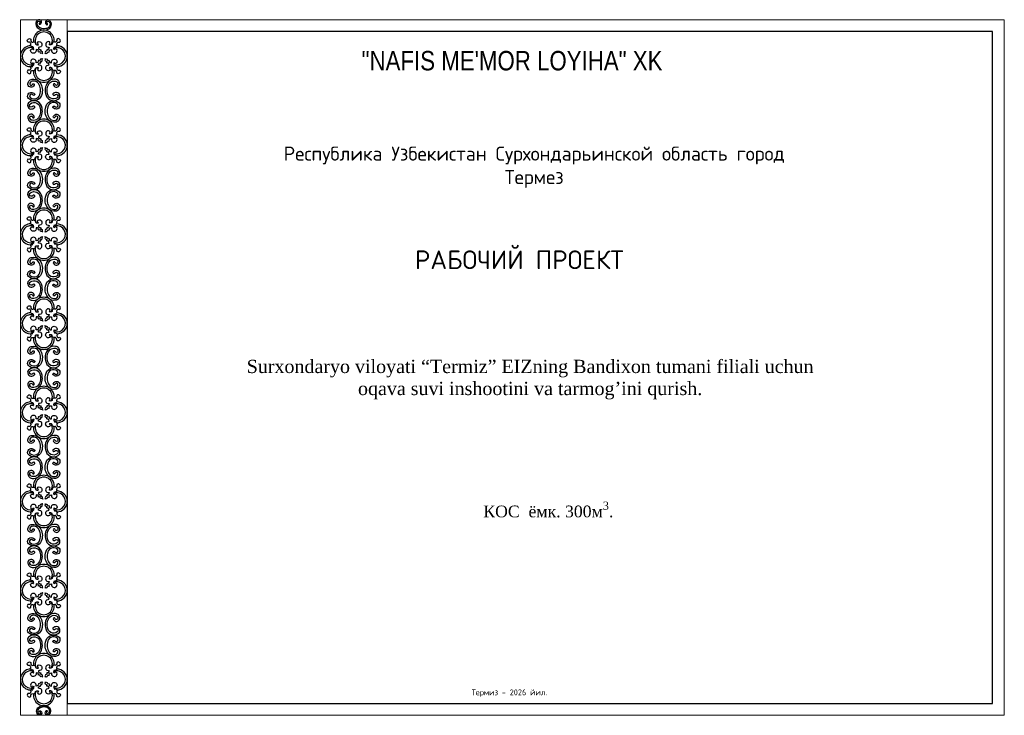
# Model space of a CAD drawing. Extents: x -764262 to 2885205, y 359641 to 616597.
# Tile 90 of 97: x 620627 to 662656, y 586887 to 616597. Entities that reach past the tile are written whole.
import ezdxf

# ---------------------------------------------------------------- set-up
doc = ezdxf.new("R2010")
doc.units = 0
doc.header["$LTSCALE"] = 50
doc.header["$MEASUREMENT"] = 0
doc.layers.get('0').update_dxf_attribs({"linetype": 'CONTINUOUS', "lineweight": 15})
doc.layers.add('.', color=7, linetype='CONTINUOUS', lineweight=15)
doc.layers.add('3', color=2, linetype='CONTINUOUS')
doc.layers.add('7', color=2, linetype='CONTINUOUS')
doc.styles.add('Standard 1', font='isocpeur.ttf', dxfattribs={"height": 300})
doc.styles.add('Times Nev Roman', font='times.ttf', dxfattribs={"width": 0.9})
doc.styles.add('V@ler@Live', font='isocpeui.ttf')

# ---------------------------------------------------------------- blocks, each defined once
blk = doc.blocks.new('fgdhfh')
at = {"layer": '.'}
blk.add_lwpolyline([(-16904, 337796), (-18904, 337796), (-18904, 367496), (-16904, 367496)], close=True, dxfattribs=at)
at = {"layer": '3', "color": 0}
for centre, radius, start, end in [((-17903, 366610), 446, 352.8023, 187.1977), ((-17903, 366610), 367, 331.6514, 208.3486), ((-18457, 365942), 446, 90.3699, 281.8555), ((-18457, 365942), 367, 71.198, 284.4496), ((-17349, 365942), 367, 255.5504, 108.802), ((-17349, 365942), 446, 270.3699, 89.6301), ((-17903, 365274), 446, 172.8023, 7.1977), ((-17903, 365274), 367, 151.6514, 28.3486), ((-17903, 362807), 446, 352.8023, 187.1977), ((-17903, 362807), 367, 331.6514, 208.3486), ((-18457, 362139), 446, 90.3699, 281.8555), ((-18457, 362139), 367, 71.198, 284.4496), ((-17349, 362139), 367, 255.5504, 108.802), ((-17349, 362139), 446, 270.3699, 89.6301), ((-17903, 361471), 446, 172.8023, 7.1977), ((-17903, 361471), 367, 151.6514, 28.3486), ((-17903, 359004), 446, 352.8023, 187.1977), ((-17903, 359004), 367, 331.6514, 208.3486), ((-18457, 358336), 446, 90.3699, 281.8555), ((-18457, 358336), 367, 71.198, 284.4496), ((-17349, 358336), 367, 255.5504, 108.802), ((-17349, 358336), 446, 270.3699, 89.6301), ((-17903, 357668), 446, 172.8023, 7.1977), ((-17903, 357668), 367, 151.6514, 28.3486), ((-17903, 355201), 446, 352.8023, 187.1977), ((-17903, 355201), 367, 331.6514, 208.3486), ((-18457, 354533), 446, 90.3699, 281.8555), ((-18457, 354533), 367, 71.198, 284.4496), ((-17349, 354533), 367, 255.5504, 108.802), ((-17349, 354533), 446, 270.3699, 89.6301), ((-17903, 353865), 446, 172.8023, 7.1977), ((-17903, 353865), 367, 151.6514, 28.3486), ((-17903, 351398), 446, 352.8023, 187.1977), ((-17903, 351398), 367, 331.6514, 208.3486), ((-18457, 350730), 446, 90.3699, 281.8555), ((-18457, 350730), 367, 71.198, 284.4496), ((-17349, 350730), 367, 255.5504, 108.802), ((-17349, 350730), 446, 270.3699, 89.6301), ((-17903, 350062), 446, 172.8023, 7.1977), ((-17903, 350062), 367, 151.6514, 28.3486), ((-17903, 347595), 446, 352.8023, 187.1977), ((-17903, 347595), 367, 331.6514, 208.3486), ((-18457, 346927), 446, 90.3699, 281.8555), ((-18457, 346927), 367, 71.198, 284.4496), ((-17349, 346927), 367, 255.5504, 108.802), ((-17349, 346927), 446, 270.3699, 89.6301), ((-17903, 346259), 367, 151.6514, 28.3486), ((-17903, 346259), 446, 172.8023, 7.1977), ((-17903, 343792), 446, 352.8023, 187.1977), ((-17903, 343792), 367, 331.6514, 208.3486), ((-18457, 343124), 446, 90.3699, 281.8555), ((-18457, 343124), 367, 71.198, 284.4496), ((-17349, 343124), 367, 255.5504, 108.802), ((-17349, 343124), 446, 270.3699, 89.6301), ((-17903, 342456), 367, 151.6514, 28.3486), ((-17903, 342456), 446, 172.8023, 7.1977), ((-17903, 339989), 446, 352.8023, 187.1977), ((-17903, 339989), 367, 331.6514, 208.3486), ((-18457, 339321), 446, 90.3699, 281.8555), ((-18457, 339321), 367, 71.198, 284.4496), ((-17349, 339321), 367, 255.5504, 108.802), ((-17349, 339321), 446, 270.3699, 89.6301), ((-17903, 338653), 367, 151.6514, 28.3486), ((-17903, 338653), 446, 172.8023, 7.1977)]:
    blk.add_arc(centre, radius, start, end, dxfattribs=at)
at = {"layer": '7', "color": 0}
for points in [[(-17797, 367302, 1.171335), (-17751, 367320, -0.212752), (-17779, 367387, -0.727916), (-17673, 367407, -0.623218), (-17816, 367124, -0.262704), (-18140, 367209, -0.237755), (-18183, 367357, -0.443715), (-18087, 367434, -0.745645), (-18079, 367353, 1.73265), (-18058, 367317, 0.811819), (-18075, 367490, 0.438939), (-18241, 367363, 0.230751), (-18180, 367169, 0.259774), (-17807, 367068, 0.60335), (-17625, 367438, 0.724873), (-17836, 367392, 0.249002), (-17790, 367295)], [(-17942, 366040, -0.128235), (-17978, 366065, -0.546756), (-18071, 366133, -0.948488), (-18132, 366181, 0.267644), (-18225, 366223, -0.068938), (-18245, 366123, -0.717322), (-18470, 366184, -0.827575), (-18339, 366217, 0.222536), (-18365, 366348, -0.66545), (-18460, 366455, 0.313466), (-18470, 366502, 0.362338), (-18580, 366538, -0.501434), (-18573, 366667, -0.444163), (-18458, 366664, 0.337462), (-18437, 366568, 0.301427), (-18372, 366546, -0.66545), (-18262, 366454, 0.222536), (-18131, 366432, -0.827575), (-18101, 366563, -0.717322), (-18034, 366340, -0.068938), (-18133, 366318, 0.267644), (-18088, 366226, -0.948488), (-18039, 366166, -0.545107), (-17969, 366076, -0.11455), (-17942, 366040)], [(-17863, 366040, 0.128235), (-17827, 366065, 0.546756), (-17734, 366133, 0.948488), (-17673, 366181, -0.267644), (-17580, 366223, 0.068938), (-17561, 366123, 0.717322), (-17336, 366184, 0.827575), (-17466, 366217, -0.222536), (-17441, 366348, 0.66545), (-17346, 366455, -0.313466), (-17335, 366502, -0.362338), (-17226, 366538, 0.501434), (-17232, 366667, 0.444163), (-17348, 366664, -0.337462), (-17369, 366568, -0.301427), (-17434, 366546, 0.66545), (-17543, 366454, -0.222536), (-17675, 366432, 0.827575), (-17705, 366563, 0.717322), (-17772, 366340, 0.068938), (-17673, 366318, -0.267644), (-17717, 366226, 0.948488), (-17767, 366166, 0.545107), (-17837, 366076, 0.11455), (-17863, 366040)], [(-17942, 365844, 0.128235), (-17978, 365819, 0.546756), (-18071, 365751, 0.948488), (-18132, 365703, -0.267644), (-18225, 365660, 0.068938), (-18245, 365760, 0.717322), (-18470, 365699, 0.827575), (-18339, 365666, -0.222536), (-18365, 365535, 0.66545), (-18460, 365428, -0.313466), (-18470, 365381, -0.362338), (-18580, 365345, 0.501434), (-18573, 365216, 0.444163), (-18458, 365219, -0.337462), (-18437, 365315, -0.301427), (-18372, 365337, 0.66545), (-18262, 365429, -0.222536), (-18131, 365452, 0.827575), (-18101, 365320, 0.717322), (-18034, 365543, 0.068938), (-18133, 365566, -0.267644), (-18088, 365658, 0.948488), (-18039, 365717, 0.545107), (-17969, 365807, 0.11455), (-17942, 365844)], [(-17863, 365844, -0.128235), (-17827, 365819, -0.546756), (-17734, 365751, -0.948488), (-17673, 365703, 0.267644), (-17580, 365660, -0.068938), (-17561, 365760, -0.717322), (-17336, 365699, -0.827575), (-17466, 365666, 0.222536), (-17441, 365535, -0.66545), (-17346, 365428, 0.313466), (-17335, 365381, 0.362338), (-17226, 365345, -0.501434), (-17232, 365216, -0.444163), (-17348, 365219, 0.337462), (-17369, 365315, 0.301427), (-17434, 365337, -0.66545), (-17543, 365429, 0.222536), (-17675, 365452, -0.827575), (-17705, 365320, -0.717322), (-17772, 365543, -0.068938), (-17673, 365566, 0.267644), (-17717, 365658, -0.948488), (-17767, 365717, -0.545107), (-17837, 365807, -0.11455), (-17863, 365844)], [(-18305, 364341, -1.005755), (-18353, 364278, 0.212752), (-18446, 364317, 0.727916), (-18473, 364170, 0.595392), (-18057, 364366, 0.262704), (-18172, 364816, 0.221314), (-18394, 364877, 0.443715), (-18502, 364745, 0.745645), (-18390, 364733, -1.280079), (-18317, 364703, -0.74172), (-18580, 364728, -0.438939), (-18403, 364957, -0.218529), (-18117, 364872, -0.259774), (-17979, 364353, -0.58234), (-18516, 364103, -0.724873), (-18451, 364396, -0.218201), (-18295, 364331)], [(-17501, 364341, 1.005755), (-17453, 364278, -0.212752), (-17360, 364317, -0.727916), (-17332, 364170, -0.595392), (-17749, 364366, -0.262704), (-17634, 364816, -0.221314), (-17411, 364877, -0.443715), (-17303, 364745, -0.745645), (-17416, 364733, 1.280079), (-17489, 364703, 0.74172), (-17226, 364728, 0.438939), (-17403, 364957, 0.218529), (-17689, 364872, 0.259774), (-17827, 364353, 0.58234), (-17290, 364103, 0.724873), (-17355, 364396, 0.218201), (-17511, 364331)], [(-18305, 363740, 1.005755), (-18353, 363803, -0.212752), (-18446, 363763, -0.727916), (-18473, 363911, -0.595392), (-18057, 363714, -0.262704), (-18172, 363264, -0.221314), (-18394, 363204, -0.443715), (-18502, 363336, -0.745645), (-18390, 363347, 1.280079), (-18317, 363377, 0.74172), (-18580, 363352, 0.438939), (-18403, 363123, 0.218529), (-18117, 363208, 0.259774), (-17979, 363727, 0.58234), (-18516, 363977, 0.724873), (-18451, 363684, 0.218201), (-18295, 363749)], [(-17501, 363740, -1.005755), (-17453, 363803, 0.212752), (-17360, 363763, 0.727916), (-17332, 363911, 0.595392), (-17749, 363714, 0.262704), (-17634, 363264, 0.221314), (-17411, 363204, 0.443715), (-17303, 363336, 0.745645), (-17416, 363347, -1.280079), (-17489, 363377, -0.74172), (-17226, 363352, -0.438939), (-17403, 363123, -0.218529), (-17689, 363208, -0.259774), (-17827, 363727, -0.58234), (-17290, 363977, -0.724873), (-17355, 363684, -0.218201), (-17511, 363749)], [(-17942, 362237, -0.128235), (-17978, 362262, -0.546756), (-18071, 362330, -0.948488), (-18132, 362378, 0.267644), (-18225, 362420, -0.068938), (-18245, 362320, -0.717322), (-18470, 362381, -0.827575), (-18339, 362415, 0.222536), (-18365, 362545, -0.66545), (-18460, 362652, 0.313466), (-18470, 362699, 0.362338), (-18580, 362736, -0.501434), (-18573, 362864, -0.444163), (-18458, 362861, 0.337462), (-18437, 362765, 0.301427), (-18372, 362743, -0.66545), (-18262, 362651, 0.222536), (-18131, 362629, -0.827575), (-18101, 362760, -0.717322), (-18034, 362537, -0.068938), (-18133, 362515, 0.267644), (-18088, 362423, -0.948488), (-18039, 362363, -0.545107), (-17969, 362273, -0.11455), (-17942, 362237)], [(-17863, 362237, 0.128235), (-17827, 362262, 0.546756), (-17734, 362330, 0.948488), (-17673, 362378, -0.267644), (-17580, 362420, 0.068938), (-17561, 362320, 0.717322), (-17336, 362381, 0.827575), (-17466, 362415, -0.222536), (-17441, 362545, 0.66545), (-17346, 362652, -0.313466), (-17335, 362699, -0.362338), (-17226, 362736, 0.501434), (-17232, 362864, 0.444163), (-17348, 362861, -0.337462), (-17369, 362765, -0.301427), (-17434, 362743, 0.66545), (-17543, 362651, -0.222536), (-17675, 362629, 0.827575), (-17705, 362760, 0.717322), (-17772, 362537, 0.068938), (-17673, 362515, -0.267644), (-17717, 362423, 0.948488), (-17767, 362363, 0.545107), (-17837, 362273, 0.11455), (-17863, 362237)], [(-17942, 362041, 0.128235), (-17978, 362016, 0.546756), (-18071, 361948, 0.948488), (-18132, 361900, -0.267644), (-18225, 361858, 0.068938), (-18245, 361957, 0.717322), (-18470, 361896, 0.827575), (-18339, 361863, -0.222536), (-18365, 361732, 0.66545), (-18460, 361625, -0.313466), (-18470, 361578, -0.362338), (-18580, 361542, 0.501434), (-18573, 361413, 0.444163), (-18458, 361416, -0.337462), (-18437, 361512, -0.301427), (-18372, 361535, 0.66545), (-18262, 361626, -0.222536), (-18131, 361649, 0.827575), (-18101, 361517, 0.717322), (-18034, 361741, 0.068938), (-18133, 361763, -0.267644), (-18088, 361855, 0.948488), (-18039, 361914, 0.545107), (-17969, 362004, 0.11455), (-17942, 362041)], [(-17863, 362041, -0.128235), (-17827, 362016, -0.546756), (-17734, 361948, -0.948488), (-17673, 361900, 0.267644), (-17580, 361858, -0.068938), (-17561, 361957, -0.717322), (-17336, 361896, -0.827575), (-17466, 361863, 0.222536), (-17441, 361732, -0.66545), (-17346, 361625, 0.313466), (-17335, 361578, 0.362338), (-17226, 361542, -0.501434), (-17232, 361413, -0.444163), (-17348, 361416, 0.337462), (-17369, 361512, 0.301427), (-17434, 361535, -0.66545), (-17543, 361626, 0.222536), (-17675, 361649, -0.827575), (-17705, 361517, -0.717322), (-17772, 361741, -0.068938), (-17673, 361763, 0.267644), (-17717, 361855, -0.948488), (-17767, 361914, -0.545107), (-17837, 362004, -0.11455), (-17863, 362041)], [(-18305, 360538, -1.005755), (-18353, 360475, 0.212752), (-18446, 360514, 0.727916), (-18473, 360367, 0.595392), (-18057, 360563, 0.262704), (-18172, 361013, 0.221314), (-18394, 361074, 0.443715), (-18502, 360942, 0.745645), (-18390, 360930, -1.280079), (-18317, 360901, -0.74172), (-18580, 360926, -0.438939), (-18403, 361154, -0.218529), (-18117, 361069, -0.259774), (-17979, 360550, -0.58234), (-18516, 360301, -0.724873), (-18451, 360593, -0.218201), (-18295, 360528)], [(-17501, 360538, 1.005755), (-17453, 360475, -0.212752), (-17360, 360514, -0.727916), (-17332, 360367, -0.595392), (-17749, 360563, -0.262704), (-17634, 361013, -0.221314), (-17411, 361074, -0.443715), (-17303, 360942, -0.745645), (-17416, 360930, 1.280079), (-17489, 360901, 0.74172), (-17226, 360926, 0.438939), (-17403, 361154, 0.218529), (-17689, 361069, 0.259774), (-17827, 360550, 0.58234), (-17290, 360301, 0.724873), (-17355, 360593, 0.218201), (-17511, 360528)], [(-18305, 359937, 1.005755), (-18353, 360000, -0.212752), (-18446, 359960, -0.727916), (-18473, 360108, -0.595392), (-18057, 359911, -0.262704), (-18172, 359461, -0.221314), (-18394, 359401, -0.443715), (-18502, 359533, -0.745645), (-18390, 359544, 1.280079), (-18317, 359574, 0.74172), (-18580, 359549, 0.438939), (-18403, 359320, 0.218529), (-18117, 359405, 0.259774), (-17979, 359924, 0.58234), (-18516, 360174, 0.724873), (-18451, 359881, 0.218201), (-18295, 359946)], [(-17501, 359937, -1.005755), (-17453, 360000, 0.212752), (-17360, 359960, 0.727916), (-17332, 360108, 0.595392), (-17749, 359911, 0.262704), (-17634, 359461, 0.221314), (-17411, 359401, 0.443715), (-17303, 359533, 0.745645), (-17416, 359544, -1.280079), (-17489, 359574, -0.74172), (-17226, 359549, -0.438939), (-17403, 359320, -0.218529), (-17689, 359405, -0.259774), (-17827, 359924, -0.58234), (-17290, 360174, -0.724873), (-17355, 359881, -0.218201), (-17511, 359946)], [(-17942, 358434, -0.128235), (-17978, 358459, -0.546756), (-18071, 358527, -0.948488), (-18132, 358575, 0.267644), (-18225, 358617, -0.068938), (-18245, 358517, -0.717322), (-18470, 358578, -0.827575), (-18339, 358612, 0.222536), (-18365, 358743, -0.66545), (-18460, 358849, 0.313466), (-18470, 358897, 0.362338), (-18580, 358933, -0.501434), (-18573, 359061, -0.444163), (-18458, 359058, 0.337462), (-18437, 358962, 0.301427), (-18372, 358940, -0.66545), (-18262, 358848, 0.222536), (-18131, 358826, -0.827575), (-18101, 358957, -0.717322), (-18034, 358734, -0.068938), (-18133, 358712, 0.267644), (-18088, 358620, -0.948488), (-18039, 358560, -0.545107), (-17969, 358470, -0.11455), (-17942, 358434)], [(-17863, 358434, 0.128235), (-17827, 358459, 0.546756), (-17734, 358527, 0.948488), (-17673, 358575, -0.267644), (-17580, 358617, 0.068938), (-17561, 358517, 0.717322), (-17336, 358578, 0.827575), (-17466, 358612, -0.222536), (-17441, 358743, 0.66545), (-17346, 358849, -0.313466), (-17335, 358897, -0.362338), (-17226, 358933, 0.501434), (-17232, 359061, 0.444163), (-17348, 359058, -0.337462), (-17369, 358962, -0.301427), (-17434, 358940, 0.66545), (-17543, 358848, -0.222536), (-17675, 358826, 0.827575), (-17705, 358957, 0.717322), (-17772, 358734, 0.068938), (-17673, 358712, -0.267644), (-17717, 358620, 0.948488), (-17767, 358560, 0.545107), (-17837, 358470, 0.11455), (-17863, 358434)], [(-17942, 358238, 0.128235), (-17978, 358213, 0.546756), (-18071, 358145, 0.948488), (-18132, 358097, -0.267644), (-18225, 358055, 0.068938), (-18245, 358154, 0.717322), (-18470, 358093, 0.827575), (-18339, 358060, -0.222536), (-18365, 357929, 0.66545), (-18460, 357822, -0.313466), (-18470, 357775, -0.362338), (-18580, 357739, 0.501434), (-18573, 357610, 0.444163), (-18458, 357614, -0.337462), (-18437, 357709, -0.301427), (-18372, 357732, 0.66545), (-18262, 357823, -0.222536), (-18131, 357846, 0.827575), (-18101, 357714, 0.717322), (-18034, 357938, 0.068938), (-18133, 357960, -0.267644), (-18088, 358052, 0.948488), (-18039, 358111, 0.545107), (-17969, 358201, 0.11455), (-17942, 358238)], [(-17863, 358238, -0.128235), (-17827, 358213, -0.546756), (-17734, 358145, -0.948488), (-17673, 358097, 0.267644), (-17580, 358055, -0.068938), (-17561, 358154, -0.717322), (-17336, 358093, -0.827575), (-17466, 358060, 0.222536), (-17441, 357929, -0.66545), (-17346, 357822, 0.313466), (-17335, 357775, 0.362338), (-17226, 357739, -0.501434), (-17232, 357610, -0.444163), (-17348, 357614, 0.337462), (-17369, 357709, 0.301427), (-17434, 357732, -0.66545), (-17543, 357823, 0.222536), (-17675, 357846, -0.827575), (-17705, 357714, -0.717322), (-17772, 357938, -0.068938), (-17673, 357960, 0.267644), (-17717, 358052, -0.948488), (-17767, 358111, -0.545107), (-17837, 358201, -0.11455), (-17863, 358238)], [(-18305, 356735, -1.005755), (-18353, 356672, 0.212752), (-18446, 356712, 0.727916), (-18473, 356564, 0.595392), (-18057, 356760, 0.262704), (-18172, 357211, 0.221314), (-18394, 357271, 0.443715), (-18502, 357139, 0.745645), (-18390, 357128, -1.280079), (-18317, 357098, -0.74172), (-18580, 357123, -0.438939), (-18403, 357351, -0.218529), (-18117, 357266, -0.259774), (-17979, 356747, -0.58234), (-18516, 356498, -0.724873), (-18451, 356790, -0.218201), (-18295, 356725)], [(-17501, 356735, 1.005755), (-17453, 356672, -0.212752), (-17360, 356712, -0.727916), (-17332, 356564, -0.595392), (-17749, 356760, -0.262704), (-17634, 357211, -0.221314), (-17411, 357271, -0.443715), (-17303, 357139, -0.745645), (-17416, 357128, 1.280079), (-17489, 357098, 0.74172), (-17226, 357123, 0.438939), (-17403, 357351, 0.218529), (-17689, 357266, 0.259774), (-17827, 356747, 0.58234), (-17290, 356498, 0.724873), (-17355, 356790, 0.218201), (-17511, 356725)], [(-18305, 356134, 1.005755), (-18353, 356197, -0.212752), (-18446, 356157, -0.727916), (-18473, 356305, -0.595392), (-18057, 356108, -0.262704), (-18172, 355658, -0.221314), (-18394, 355598, -0.443715), (-18502, 355730, -0.745645), (-18390, 355741, 1.280079), (-18317, 355771, 0.74172), (-18580, 355746, 0.438939), (-18403, 355517, 0.218529), (-18117, 355602, 0.259774), (-17979, 356121, 0.58234), (-18516, 356371, 0.724873), (-18451, 356079, 0.218201), (-18295, 356144)], [(-17501, 356134, -1.005755), (-17453, 356197, 0.212752), (-17360, 356157, 0.727916), (-17332, 356305, 0.595392), (-17749, 356108, 0.262704), (-17634, 355658, 0.221314), (-17411, 355598, 0.443715), (-17303, 355730, 0.745645), (-17416, 355741, -1.280079), (-17489, 355771, -0.74172), (-17226, 355746, -0.438939), (-17403, 355517, -0.218529), (-17689, 355602, -0.259774), (-17827, 356121, -0.58234), (-17290, 356371, -0.724873), (-17355, 356079, -0.218201), (-17511, 356144)], [(-17942, 354631, -0.128235), (-17978, 354656, -0.546756), (-18071, 354724, -0.948488), (-18132, 354772, 0.267644), (-18225, 354814, -0.068938), (-18245, 354714, -0.717322), (-18470, 354775, -0.827575), (-18339, 354809, 0.222536), (-18365, 354940, -0.66545), (-18460, 355046, 0.313466), (-18470, 355094, 0.362338), (-18580, 355130, -0.501434), (-18573, 355259, -0.444163), (-18458, 355255, 0.337462), (-18437, 355160, 0.301427), (-18372, 355137, -0.66545), (-18262, 355045, 0.222536), (-18131, 355023, -0.827575), (-18101, 355154, -0.717322), (-18034, 354931, -0.068938), (-18133, 354909, 0.267644), (-18088, 354817, -0.948488), (-18039, 354757, -0.545107), (-17969, 354667, -0.11455), (-17942, 354631)], [(-17863, 354631, 0.128235), (-17827, 354656, 0.546756), (-17734, 354724, 0.948488), (-17673, 354772, -0.267644), (-17580, 354814, 0.068938), (-17561, 354714, 0.717322), (-17336, 354775, 0.827575), (-17466, 354809, -0.222536), (-17441, 354940, 0.66545), (-17346, 355046, -0.313466), (-17335, 355094, -0.362338), (-17226, 355130, 0.501434), (-17232, 355259, 0.444163), (-17348, 355255, -0.337462), (-17369, 355160, -0.301427), (-17434, 355137, 0.66545), (-17543, 355045, -0.222536), (-17675, 355023, 0.827575), (-17705, 355154, 0.717322), (-17772, 354931, 0.068938), (-17673, 354909, -0.267644), (-17717, 354817, 0.948488), (-17767, 354757, 0.545107), (-17837, 354667, 0.11455), (-17863, 354631)], [(-17942, 354435, 0.128235), (-17978, 354410, 0.546756), (-18071, 354342, 0.948488), (-18132, 354294, -0.267644), (-18225, 354252, 0.068938), (-18245, 354352, 0.717322), (-18470, 354290, 0.827575), (-18339, 354257, -0.222536), (-18365, 354126, 0.66545), (-18460, 354019, -0.313466), (-18470, 353972, -0.362338), (-18580, 353936, 0.501434), (-18573, 353807, 0.444163), (-18458, 353811, -0.337462), (-18437, 353906, -0.301427), (-18372, 353929, 0.66545), (-18262, 354021, -0.222536), (-18131, 354043, 0.827575), (-18101, 353911, 0.717322), (-18034, 354135, 0.068938), (-18133, 354157, -0.267644), (-18088, 354249, 0.948488), (-18039, 354308, 0.545107), (-17969, 354398, 0.11455), (-17942, 354435)], [(-17863, 354435, -0.128235), (-17827, 354410, -0.546756), (-17734, 354342, -0.948488), (-17673, 354294, 0.267644), (-17580, 354252, -0.068938), (-17561, 354352, -0.717322), (-17336, 354290, -0.827575), (-17466, 354257, 0.222536), (-17441, 354126, -0.66545), (-17346, 354019, 0.313466), (-17335, 353972, 0.362338), (-17226, 353936, -0.501434), (-17232, 353807, -0.444163), (-17348, 353811, 0.337462), (-17369, 353906, 0.301427), (-17434, 353929, -0.66545), (-17543, 354021, 0.222536), (-17675, 354043, -0.827575), (-17705, 353911, -0.717322), (-17772, 354135, -0.068938), (-17673, 354157, 0.267644), (-17717, 354249, -0.948488), (-17767, 354308, -0.545107), (-17837, 354398, -0.11455), (-17863, 354435)], [(-18305, 352932, -1.005755), (-18353, 352869, 0.212752), (-18446, 352909, 0.727916), (-18473, 352761, 0.595392), (-18057, 352957, 0.262704), (-18172, 353408, 0.221314), (-18394, 353468, 0.443715), (-18502, 353336, 0.745645), (-18390, 353325, -1.280079), (-18317, 353295, -0.74172), (-18580, 353320, -0.438939), (-18403, 353549, -0.218529), (-18117, 353464, -0.259774), (-17979, 352945, -0.58234), (-18516, 352695, -0.724873), (-18451, 352987, -0.218201), (-18295, 352922)], [(-17501, 352932, 1.005755), (-17453, 352869, -0.212752), (-17360, 352909, -0.727916), (-17332, 352761, -0.595392), (-17749, 352957, -0.262704), (-17634, 353408, -0.221314), (-17411, 353468, -0.443715), (-17303, 353336, -0.745645), (-17416, 353325, 1.280079), (-17489, 353295, 0.74172), (-17226, 353320, 0.438939), (-17403, 353549, 0.218529), (-17689, 353464, 0.259774), (-17827, 352945, 0.58234), (-17290, 352695, 0.724873), (-17355, 352987, 0.218201), (-17511, 352922)], [(-18305, 352331, 1.005755), (-18353, 352394, -0.212752), (-18446, 352354, -0.727916), (-18473, 352502, -0.595392), (-18057, 352306, -0.262704), (-18172, 351855, -0.221314), (-18394, 351795, -0.443715), (-18502, 351927, -0.745645), (-18390, 351938, 1.280079), (-18317, 351968, 0.74172), (-18580, 351943, 0.438939), (-18403, 351714, 0.218529), (-18117, 351799, 0.259774), (-17979, 352318, 0.58234), (-18516, 352568, 0.724873), (-18451, 352276, 0.218201), (-18295, 352341)], [(-17501, 352331, -1.005755), (-17453, 352394, 0.212752), (-17360, 352354, 0.727916), (-17332, 352502, 0.595392), (-17749, 352306, 0.262704), (-17634, 351855, 0.221314), (-17411, 351795, 0.443715), (-17303, 351927, 0.745645), (-17416, 351938, -1.280079), (-17489, 351968, -0.74172), (-17226, 351943, -0.438939), (-17403, 351714, -0.218529), (-17689, 351799, -0.259774), (-17827, 352318, -0.58234), (-17290, 352568, -0.724873), (-17355, 352276, -0.218201), (-17511, 352341)], [(-17942, 350828, -0.128235), (-17978, 350853, -0.546756), (-18071, 350921, -0.948488), (-18132, 350969, 0.267644), (-18225, 351011, -0.068938), (-18245, 350911, -0.717322), (-18470, 350973, -0.827575), (-18339, 351006, 0.222536), (-18365, 351137, -0.66545), (-18460, 351244, 0.313466), (-18470, 351291, 0.362338), (-18580, 351327, -0.501434), (-18573, 351456, -0.444163), (-18458, 351452, 0.337462), (-18437, 351357, 0.301427), (-18372, 351334, -0.66545), (-18262, 351242, 0.222536), (-18131, 351220, -0.827575), (-18101, 351352, -0.717322), (-18034, 351128, -0.068938), (-18133, 351106, 0.267644), (-18088, 351014, -0.948488), (-18039, 350954, -0.545107), (-17969, 350865, -0.11455), (-17942, 350828)], [(-17863, 350828, 0.128235), (-17827, 350853, 0.546756), (-17734, 350921, 0.948488), (-17673, 350969, -0.267644), (-17580, 351011, 0.068938), (-17561, 350911, 0.717322), (-17336, 350973, 0.827575), (-17466, 351006, -0.222536), (-17441, 351137, 0.66545), (-17346, 351244, -0.313466), (-17335, 351291, -0.362338), (-17226, 351327, 0.501434), (-17232, 351456, 0.444163), (-17348, 351452, -0.337462), (-17369, 351357, -0.301427), (-17434, 351334, 0.66545), (-17543, 351242, -0.222536), (-17675, 351220, 0.827575), (-17705, 351352, 0.717322), (-17772, 351128, 0.068938), (-17673, 351106, -0.267644), (-17717, 351014, 0.948488), (-17767, 350954, 0.545107), (-17837, 350865, 0.11455), (-17863, 350828)], [(-17942, 350632, 0.128235), (-17978, 350607, 0.546756), (-18071, 350539, 0.948488), (-18132, 350491, -0.267644), (-18225, 350449, 0.068938), (-18245, 350549, 0.717322), (-18470, 350488, 0.827575), (-18339, 350454, -0.222536), (-18365, 350323, 0.66545), (-18460, 350216, -0.313466), (-18470, 350169, -0.362338), (-18580, 350133, 0.501434), (-18573, 350004, 0.444163), (-18458, 350008, -0.337462), (-18437, 350103, -0.301427), (-18372, 350126, 0.66545), (-18262, 350218, -0.222536), (-18131, 350240, 0.827575), (-18101, 350108, 0.717322), (-18034, 350332, 0.068938), (-18133, 350354, -0.267644), (-18088, 350446, 0.948488), (-18039, 350506, 0.545107), (-17969, 350595, 0.11455), (-17942, 350632)], [(-17863, 350632, -0.128235), (-17827, 350607, -0.546756), (-17734, 350539, -0.948488), (-17673, 350491, 0.267644), (-17580, 350449, -0.068938), (-17561, 350549, -0.717322), (-17336, 350488, -0.827575), (-17466, 350454, 0.222536), (-17441, 350323, -0.66545), (-17346, 350216, 0.313466), (-17335, 350169, 0.362338), (-17226, 350133, -0.501434), (-17232, 350004, -0.444163), (-17348, 350008, 0.337462), (-17369, 350103, 0.301427), (-17434, 350126, -0.66545), (-17543, 350218, 0.222536), (-17675, 350240, -0.827575), (-17705, 350108, -0.717322), (-17772, 350332, -0.068938), (-17673, 350354, 0.267644), (-17717, 350446, -0.948488), (-17767, 350506, -0.545107), (-17837, 350595, -0.11455), (-17863, 350632)], [(-18305, 349129, -1.005755), (-18353, 349066, 0.212752), (-18446, 349106, 0.727916), (-18473, 348958, 0.595392), (-18057, 349154, 0.262704), (-18172, 349605, 0.221314), (-18394, 349665, 0.443715), (-18502, 349533, 0.745645), (-18390, 349522, -1.280079), (-18317, 349492, -0.74172), (-18580, 349517, -0.438939), (-18403, 349746, -0.218529), (-18117, 349661, -0.259774), (-17979, 349142, -0.58234), (-18516, 348892, -0.724873), (-18451, 349184, -0.218201), (-18295, 349119)], [(-17501, 349129, 1.005755), (-17453, 349066, -0.212752), (-17360, 349106, -0.727916), (-17332, 348958, -0.595392), (-17749, 349154, -0.262704), (-17634, 349605, -0.221314), (-17411, 349665, -0.443715), (-17303, 349533, -0.745645), (-17416, 349522, 1.280079), (-17489, 349492, 0.74172), (-17226, 349517, 0.438939), (-17403, 349746, 0.218529), (-17689, 349661, 0.259774), (-17827, 349142, 0.58234), (-17290, 348892, 0.724873), (-17355, 349184, 0.218201), (-17511, 349119)], [(-18305, 348528, 1.005755), (-18353, 348591, -0.212752), (-18446, 348551, -0.727916), (-18473, 348699, -0.595392), (-18057, 348503, -0.262704), (-18172, 348052, -0.221314), (-18394, 347992, -0.443715), (-18502, 348124, -0.745645), (-18390, 348135, 1.280079), (-18317, 348165, 0.74172), (-18580, 348140, 0.438939), (-18403, 347912, 0.218529), (-18117, 347997, 0.259774), (-17979, 348515, 0.58234), (-18516, 348765, 0.724873), (-18451, 348473, 0.218201), (-18295, 348538)], [(-17501, 348528, -1.005755), (-17453, 348591, 0.212752), (-17360, 348551, 0.727916), (-17332, 348699, 0.595392), (-17749, 348503, 0.262704), (-17634, 348052, 0.221314), (-17411, 347992, 0.443715), (-17303, 348124, 0.745645), (-17416, 348135, -1.280079), (-17489, 348165, -0.74172), (-17226, 348140, -0.438939), (-17403, 347912, -0.218529), (-17689, 347997, -0.259774), (-17827, 348515, -0.58234), (-17290, 348765, -0.724873), (-17355, 348473, -0.218201), (-17511, 348538)], [(-17942, 347025, -0.128235), (-17978, 347050, -0.546756), (-18071, 347118, -0.948488), (-18132, 347166, 0.267644), (-18225, 347208, -0.068938), (-18245, 347108, -0.717322), (-18470, 347170, -0.827575), (-18339, 347203, 0.222536), (-18365, 347334, -0.66545), (-18460, 347441, 0.313466), (-18470, 347488, 0.362338), (-18580, 347524, -0.501434), (-18573, 347653, -0.444163), (-18458, 347649, 0.337462), (-18437, 347554, 0.301427), (-18372, 347531, -0.66545), (-18262, 347439, 0.222536), (-18131, 347417, -0.827575), (-18101, 347549, -0.717322), (-18034, 347325, -0.068938), (-18133, 347303, 0.267644), (-18088, 347211, -0.948488), (-18039, 347152, -0.545107), (-17969, 347062, -0.11455), (-17942, 347025)], [(-17863, 347025, 0.128235), (-17827, 347050, 0.546756), (-17734, 347118, 0.948488), (-17673, 347166, -0.267644), (-17580, 347208, 0.068938), (-17561, 347108, 0.717322), (-17336, 347170, 0.827575), (-17466, 347203, -0.222536), (-17441, 347334, 0.66545), (-17346, 347441, -0.313466), (-17335, 347488, -0.362338), (-17226, 347524, 0.501434), (-17232, 347653, 0.444163), (-17348, 347649, -0.337462), (-17369, 347554, -0.301427), (-17434, 347531, 0.66545), (-17543, 347439, -0.222536), (-17675, 347417, 0.827575), (-17705, 347549, 0.717322), (-17772, 347325, 0.068938), (-17673, 347303, -0.267644), (-17717, 347211, 0.948488), (-17767, 347152, 0.545107), (-17837, 347062, 0.11455), (-17863, 347025)], [(-17942, 346829, 0.128235), (-17978, 346804, 0.546756), (-18071, 346736, 0.948488), (-18132, 346688, -0.267644), (-18225, 346646, 0.068938), (-18245, 346746, 0.717322), (-18470, 346685, 0.827575), (-18339, 346651, -0.222536), (-18365, 346520, 0.66545), (-18460, 346414, -0.313466), (-18470, 346366, -0.362338), (-18580, 346330, 0.501434), (-18573, 346201, 0.444163), (-18458, 346205, -0.337462), (-18437, 346301, -0.301427), (-18372, 346323, 0.66545), (-18262, 346415, -0.222536), (-18131, 346437, 0.827575), (-18101, 346306, 0.717322), (-18034, 346529, 0.068938), (-18133, 346551, -0.267644), (-18088, 346643, 0.948488), (-18039, 346703, 0.545107), (-17969, 346793, 0.11455), (-17942, 346829)], [(-17863, 346829, -0.128235), (-17827, 346804, -0.546756), (-17734, 346736, -0.948488), (-17673, 346688, 0.267644), (-17580, 346646, -0.068938), (-17561, 346746, -0.717322), (-17336, 346685, -0.827575), (-17466, 346651, 0.222536), (-17441, 346520, -0.66545), (-17346, 346414, 0.313466), (-17335, 346366, 0.362338), (-17226, 346330, -0.501434), (-17232, 346201, -0.444163), (-17348, 346205, 0.337462), (-17369, 346301, 0.301427), (-17434, 346323, -0.66545), (-17543, 346415, 0.222536), (-17675, 346437, -0.827575), (-17705, 346306, -0.717322), (-17772, 346529, -0.068938), (-17673, 346551, 0.267644), (-17717, 346643, -0.948488), (-17767, 346703, -0.545107), (-17837, 346793, -0.11455), (-17863, 346829)], [(-18305, 345326, -1.005755), (-18353, 345263, 0.212752), (-18446, 345303, 0.727916), (-18473, 345155, 0.595392), (-18057, 345352, 0.262704), (-18172, 345802, 0.221314), (-18394, 345862, 0.443715), (-18502, 345730, 0.745645), (-18390, 345719, -1.280079), (-18317, 345689, -0.74172), (-18580, 345714, -0.438939), (-18403, 345943, -0.218529), (-18117, 345858, -0.259774), (-17979, 345339, -0.58234), (-18516, 345089, -0.724873), (-18451, 345381, -0.218201), (-18295, 345316)], [(-17501, 345326, 1.005755), (-17453, 345263, -0.212752), (-17360, 345303, -0.727916), (-17332, 345155, -0.595392), (-17749, 345352, -0.262704), (-17634, 345802, -0.221314), (-17411, 345862, -0.443715), (-17303, 345730, -0.745645), (-17416, 345719, 1.280079), (-17489, 345689, 0.74172), (-17226, 345714, 0.438939), (-17403, 345943, 0.218529), (-17689, 345858, 0.259774), (-17827, 345339, 0.58234), (-17290, 345089, 0.724873), (-17355, 345381, 0.218201), (-17511, 345316)], [(-18305, 344725, 1.005755), (-18353, 344788, -0.212752), (-18446, 344749, -0.727916), (-18473, 344896, -0.595392), (-18057, 344700, -0.262704), (-18172, 344250, -0.221314), (-18394, 344189, -0.443715), (-18502, 344321, -0.745645), (-18390, 344333, 1.280079), (-18317, 344362, 0.74172), (-18580, 344337, 0.438939), (-18403, 344109, 0.218529), (-18117, 344194, 0.259774), (-17979, 344713, 0.58234), (-18516, 344962, 0.724873), (-18451, 344670, 0.218201), (-18295, 344735)], [(-17501, 344725, -1.005755), (-17453, 344788, 0.212752), (-17360, 344749, 0.727916), (-17332, 344896, 0.595392), (-17749, 344700, 0.262704), (-17634, 344250, 0.221314), (-17411, 344189, 0.443715), (-17303, 344321, 0.745645), (-17416, 344333, -1.280079), (-17489, 344362, -0.74172), (-17226, 344337, -0.438939), (-17403, 344109, -0.218529), (-17689, 344194, -0.259774), (-17827, 344713, -0.58234), (-17290, 344962, -0.724873), (-17355, 344670, -0.218201), (-17511, 344735)], [(-17942, 343222, -0.128235), (-17978, 343247, -0.546756), (-18071, 343315, -0.948488), (-18132, 343363, 0.267644), (-18225, 343405, -0.068938), (-18245, 343306, -0.717322), (-18470, 343367, -0.827575), (-18339, 343400, 0.222536), (-18365, 343531, -0.66545), (-18460, 343638, 0.313466), (-18470, 343685, 0.362338), (-18580, 343721, -0.501434), (-18573, 343850, -0.444163), (-18458, 343846, 0.337462), (-18437, 343751, 0.301427), (-18372, 343728, -0.66545), (-18262, 343637, 0.222536), (-18131, 343614, -0.827575), (-18101, 343746, -0.717322), (-18034, 343522, -0.068938), (-18133, 343500, 0.267644), (-18088, 343408, -0.948488), (-18039, 343349, -0.545107), (-17969, 343259, -0.11455), (-17942, 343222)], [(-17863, 343222, 0.128235), (-17827, 343247, 0.546756), (-17734, 343315, 0.948488), (-17673, 343363, -0.267644), (-17580, 343405, 0.068938), (-17561, 343306, 0.717322), (-17336, 343367, 0.827575), (-17466, 343400, -0.222536), (-17441, 343531, 0.66545), (-17346, 343638, -0.313466), (-17335, 343685, -0.362338), (-17226, 343721, 0.501434), (-17232, 343850, 0.444163), (-17348, 343846, -0.337462), (-17369, 343751, -0.301427), (-17434, 343728, 0.66545), (-17543, 343637, -0.222536), (-17675, 343614, 0.827575), (-17705, 343746, 0.717322), (-17772, 343522, 0.068938), (-17673, 343500, -0.267644), (-17717, 343408, 0.948488), (-17767, 343349, 0.545107), (-17837, 343259, 0.11455), (-17863, 343222)], [(-17942, 343026, 0.128235), (-17978, 343001, 0.546756), (-18071, 342933, 0.948488), (-18132, 342885, -0.267644), (-18225, 342843, 0.068938), (-18245, 342943, 0.717322), (-18470, 342882, 0.827575), (-18339, 342848, -0.222536), (-18365, 342717, 0.66545), (-18460, 342611, -0.313466), (-18470, 342563, -0.362338), (-18580, 342527, 0.501434), (-18573, 342399, 0.444163), (-18458, 342402, -0.337462), (-18437, 342498, -0.301427), (-18372, 342520, 0.66545), (-18262, 342612, -0.222536), (-18131, 342634, 0.827575), (-18101, 342503, 0.717322), (-18034, 342726, 0.068938), (-18133, 342748, -0.267644), (-18088, 342840, 0.948488), (-18039, 342900, 0.545107), (-17969, 342990, 0.11455), (-17942, 343026)], [(-17863, 343026, -0.128235), (-17827, 343001, -0.546756), (-17734, 342933, -0.948488), (-17673, 342885, 0.267644), (-17580, 342843, -0.068938), (-17561, 342943, -0.717322), (-17336, 342882, -0.827575), (-17466, 342848, 0.222536), (-17441, 342717, -0.66545), (-17346, 342611, 0.313466), (-17335, 342563, 0.362338), (-17226, 342527, -0.501434), (-17232, 342399, -0.444163), (-17348, 342402, 0.337462), (-17369, 342498, 0.301427), (-17434, 342520, -0.66545), (-17543, 342612, 0.222536), (-17675, 342634, -0.827575), (-17705, 342503, -0.717322), (-17772, 342726, -0.068938), (-17673, 342748, 0.267644), (-17717, 342840, -0.948488), (-17767, 342900, -0.545107), (-17837, 342990, -0.11455), (-17863, 343026)], [(-18305, 341523, -1.005755), (-18353, 341460, 0.212752), (-18446, 341500, 0.727916), (-18473, 341352, 0.595392), (-18057, 341549, 0.262704), (-18172, 341999, 0.221314), (-18394, 342059, 0.443715), (-18502, 341927, 0.745645), (-18390, 341916, -1.280079), (-18317, 341886, -0.74172), (-18580, 341911, -0.438939), (-18403, 342140, -0.218529), (-18117, 342055, -0.259774), (-17979, 341536, -0.58234), (-18516, 341286, -0.724873), (-18451, 341579, -0.218201), (-18295, 341514)], [(-17501, 341523, 1.005755), (-17453, 341460, -0.212752), (-17360, 341500, -0.727916), (-17332, 341352, -0.595392), (-17749, 341549, -0.262704), (-17634, 341999, -0.221314), (-17411, 342059, -0.443715), (-17303, 341927, -0.745645), (-17416, 341916, 1.280079), (-17489, 341886, 0.74172), (-17226, 341911, 0.438939), (-17403, 342140, 0.218529), (-17689, 342055, 0.259774), (-17827, 341536, 0.58234), (-17290, 341286, 0.724873), (-17355, 341579, 0.218201), (-17511, 341514)], [(-18305, 340922, 1.005755), (-18353, 340985, -0.212752), (-18446, 340946, -0.727916), (-18473, 341093, -0.595392), (-18057, 340897, -0.262704), (-18172, 340447, -0.221314), (-18394, 340386, -0.443715), (-18502, 340518, -0.745645), (-18390, 340530, 1.280079), (-18317, 340560, 0.74172), (-18580, 340534, 0.438939), (-18403, 340306, 0.218529), (-18117, 340391, 0.259774), (-17979, 340910, 0.58234), (-18516, 341159, 0.724873), (-18451, 340867, 0.218201), (-18295, 340932)], [(-17501, 340922, -1.005755), (-17453, 340985, 0.212752), (-17360, 340946, 0.727916), (-17332, 341093, 0.595392), (-17749, 340897, 0.262704), (-17634, 340447, 0.221314), (-17411, 340386, 0.443715), (-17303, 340518, 0.745645), (-17416, 340530, -1.280079), (-17489, 340560, -0.74172), (-17226, 340534, -0.438939), (-17403, 340306, -0.218529), (-17689, 340391, -0.259774), (-17827, 340910, -0.58234), (-17290, 341159, -0.724873), (-17355, 340867, -0.218201), (-17511, 340932)], [(-17942, 339419, -0.128235), (-17978, 339444, -0.546756), (-18071, 339512, -0.948488), (-18132, 339560, 0.267644), (-18225, 339603, -0.068938), (-18245, 339503, -0.717322), (-18470, 339564, -0.827575), (-18339, 339597, 0.222536), (-18365, 339728, -0.66545), (-18460, 339835, 0.313466), (-18470, 339882, 0.362338), (-18580, 339918, -0.501434), (-18573, 340047, -0.444163), (-18458, 340044, 0.337462), (-18437, 339948, 0.301427), (-18372, 339925, -0.66545), (-18262, 339834, 0.222536), (-18131, 339811, -0.827575), (-18101, 339943, -0.717322), (-18034, 339719, -0.068938), (-18133, 339697, 0.267644), (-18088, 339605, -0.948488), (-18039, 339546, -0.545107), (-17969, 339456, -0.11455), (-17942, 339419)], [(-17863, 339419, 0.128235), (-17827, 339444, 0.546756), (-17734, 339512, 0.948488), (-17673, 339560, -0.267644), (-17580, 339603, 0.068938), (-17561, 339503, 0.717322), (-17336, 339564, 0.827575), (-17466, 339597, -0.222536), (-17441, 339728, 0.66545), (-17346, 339835, -0.313466), (-17335, 339882, -0.362338), (-17226, 339918, 0.501434), (-17232, 340047, 0.444163), (-17348, 340044, -0.337462), (-17369, 339948, -0.301427), (-17434, 339925, 0.66545), (-17543, 339834, -0.222536), (-17675, 339811, 0.827575), (-17705, 339943, 0.717322), (-17772, 339719, 0.068938), (-17673, 339697, -0.267644), (-17717, 339605, 0.948488), (-17767, 339546, 0.545107), (-17837, 339456, 0.11455), (-17863, 339419)], [(-17942, 339223, 0.128235), (-17978, 339198, 0.546756), (-18071, 339130, 0.948488), (-18132, 339082, -0.267644), (-18225, 339040, 0.068938), (-18245, 339140, 0.717322), (-18470, 339079, 0.827575), (-18339, 339046, -0.222536), (-18365, 338915, 0.66545), (-18460, 338808, -0.313466), (-18470, 338761, -0.362338), (-18580, 338725, 0.501434), (-18573, 338596, 0.444163), (-18458, 338599, -0.337462), (-18437, 338695, -0.301427), (-18372, 338717, 0.66545), (-18262, 338809, -0.222536), (-18131, 338831, 0.827575), (-18101, 338700, 0.717322), (-18034, 338923, 0.068938), (-18133, 338945, -0.267644), (-18088, 339037, 0.948488), (-18039, 339097, 0.545107), (-17969, 339187, 0.11455), (-17942, 339223)], [(-17863, 339223, -0.128235), (-17827, 339198, -0.546756), (-17734, 339130, -0.948488), (-17673, 339082, 0.267644), (-17580, 339040, -0.068938), (-17561, 339140, -0.717322), (-17336, 339079, -0.827575), (-17466, 339046, 0.222536), (-17441, 338915, -0.66545), (-17346, 338808, 0.313466), (-17335, 338761, 0.362338), (-17226, 338725, -0.501434), (-17232, 338596, -0.444163), (-17348, 338599, 0.337462), (-17369, 338695, 0.301427), (-17434, 338717, -0.66545), (-17543, 338809, 0.222536), (-17675, 338831, -0.827575), (-17705, 338700, -0.717322), (-17772, 338923, -0.068938), (-17673, 338945, 0.267644), (-17717, 339037, -0.948488), (-17767, 339097, -0.545107), (-17837, 339187, -0.11455), (-17863, 339223)], [(-17807, 337985, -1.005755), (-17766, 337954, 0.212752), (-17792, 337894, 0.727916), (-17696, 337876, 0.595392), (-17824, 338146, 0.262704), (-18116, 338070, 0.221314), (-18155, 337925, 0.443715), (-18069, 337856, 0.745645), (-18062, 337929, -1.280079), (-18042, 337976, -0.74172), (-18058, 337806, -0.438939), (-18207, 337920, -0.218529), (-18153, 338106, -0.259774), (-17816, 338196, -0.58234), (-17653, 337849, -0.724873), (-17843, 337890, -0.218201), (-17801, 337992)]]:
    blk.add_lwpolyline(points, format="xyb", dxfattribs=at)

msp = doc.modelspace()

# ---------------------------------------------------------------- linework, layer by layer
at = {"color": 0, "ltscale": 500}
msp.add_lwpolyline([(620655.971, 586891.632), (662655.971, 586891.632), (662655.971, 616591.632), (620655.971, 616591.632)], close=True, dxfattribs=at)
at = {"color": 0, "lineweight": 30, "ltscale": 500}
msp.add_lwpolyline([(622655.971, 587391.632), (662155.971, 587391.632), (662155.971, 616091.632), (622655.971, 616091.632)], close=True, dxfattribs=at)

# ---------------------------------------------------------------- block references
msp.add_blockref('fgdhfh', (639559.58, 249095.679))

# ---------------------------------------------------------------- texts
at = {"color": 0, "linetype": 'ByBlock', "insert": (635221.573, 615261.427), "char_height": 829.58912, "attachment_point": 1, "style": 'Times Nev Roman'}
msp.add_mtext_dynamic_manual_height_columns('{\\fArial Narrow|b0|i0|c204|p34;\\W1;\\C256;"NAFIS ME\'MOR LOYIHA" XK} ', width=14772.58793, gutter_width=1244.384, heights=[0], dxfattribs=at)
at = {"lineweight": 25, "ltscale": 5, "insert": (642586.964, 610294.803), "char_height": 600, "width": 21328, "attachment_point": 5, "style": 'Standard 1'}
msp.add_mtext('Республика Узбекистан Сурхондарьинской область город Термез', dxfattribs=at)
at = {"style": 'Standard 1'}
for s, insert, char_height, width, attachment_point in [('РАБОЧИЙ ПРОЕКТ', (641951.95, 606742.208), 800, 9038.59957, 2), ('\\A1;\\pi9.16907;{\\fTimes New Roman|b0|i0|c204|p18;КОС  ёмк. 300м\\H0.7x;\\S3^ ;\\fTimes New Roman|b0|i0|c0|p18;\\H1.42857x;.}', (640407.297, 596014.092), 500, 5334.77636, 1)]:
    msp.add_mtext(s, dxfattribs=dict(at, insert=insert, char_height=char_height, width=width, attachment_point=attachment_point))
at = {"ltscale": 100, "insert": (642416.26, 601224.029), "char_height": 565.007019, "width": 25643.65993, "attachment_point": 5, "style": 'V@ler@Live'}
msp.add_mtext('{\\fTimes New Roman|b0|i0|c204|p18;Surxondaryo viloyati “Termiz” EIZning Bandixon tumani filiali uchun oqava suvi inshootini va tarmog’ini qurish.}', dxfattribs=at)
at = {"lineweight": 0, "ltscale": 25, "insert": (641528.459, 587833.648), "char_height": 250, "width": 4765.83559, "attachment_point": 5, "style": 'Standard 1'}
msp.add_mtext('Термиз - 2026 йил.', dxfattribs=at)

doc.saveas('drawing.dxf')
